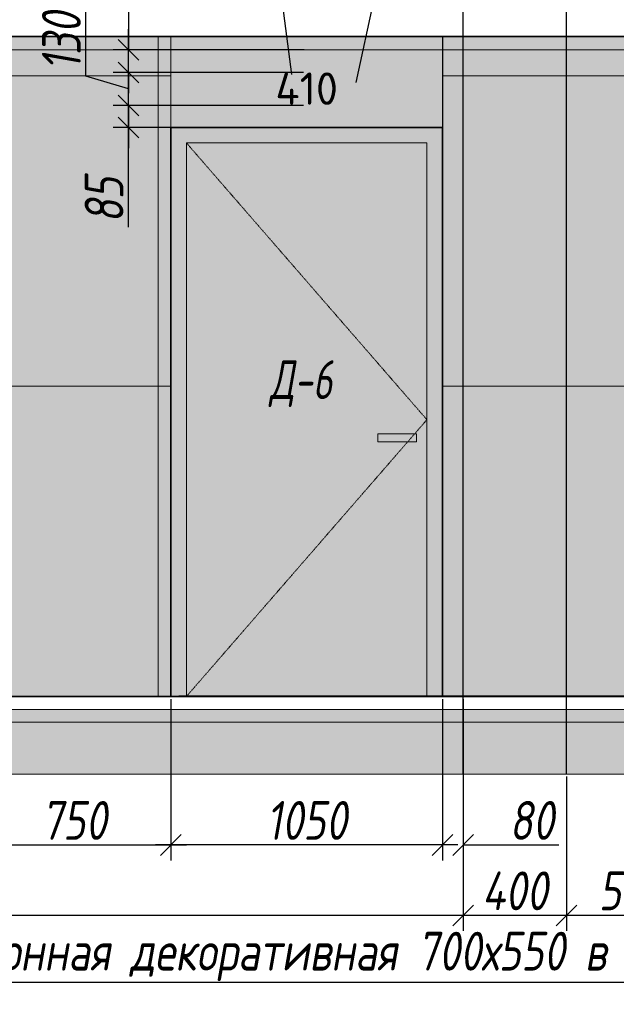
# Model space of a CAD drawing. Header units: millimetres. Extents: x -547442 to 178656, y -69521 to 11064.
# Tile 14 of 256: x -432131 to -429823, y -20142 to -16336. Entities that reach past the tile are written whole.
import ezdxf
from ezdxf import colors
from ezdxf.entities.mleader import LeaderData, LeaderLine
from ezdxf.math import Vec2, Vec3

# ---------------------------------------------------------------- set-up
doc = ezdxf.new("R2010")
doc.units = ezdxf.units.MM
doc.linetypes.add('( Hidden )', pattern=[0.375, 0.25, -0.125])
doc.linetypes.add('DASHDOT', pattern=[25.4, 12.7, -6.35, 0, -6.35])
doc.layers.get('Defpoints').update_dxf_attribs({"color": 31})
for name, color, linetype, lineweight in [('A-DETL-GENF', 7, 'Continuous', 5), ('dim_razv', 93, 'DASHDOT', 9), ('meb', 26, 'Continuous', 15), ('Двери', 7, 'Continuous', 5), ('Отделка стен', 253, 'Continuous', 0)]:
    doc.layers.add(name, color=color, linetype=linetype, lineweight=lineweight)
doc.layers.add('A-GLAS', color=7, linetype='Continuous')
doc.styles.add('fl_iso paper', font='isocpeur.ttf', dxfattribs={"width": 0.8, "oblique": 10})
doc.styles.add('GODT type AU', font='isocpeur.ttf')
doc.styles.add('In tre', font='isocpeur.ttf', dxfattribs={"width": 0.8, "oblique": 10})
doc.dimstyles.new('In tre 1_50', dxfattribs={"dimtxt": 150, "dimasz": 80, "dimexe": 60, "dimexo": 10, "dimgap": 20, "dimtad": 1, "dimdec": 0, "dimrnd": 5, "dimzin": 0, "dimdsep": 46, "dimtxsty": 'fl_iso paper', "dimblk": 'OBLIQUE', "dimcen": 0, "dimdle": 60, "dimadec": 0, "dimazin": 0, "dimtfac": 1, "dimtdec": 0, "dimtofl": 0, "dimtmove": 1, "dimatfit": 1, "dimfxl": 40, "dimtolj": 1, "dimtzin": 0, "dimarcsym": 1})

# ---------------------------------------------------------------- blocks, each defined once
blk = doc.blocks.new('*U12437')
at = {"layer": 'A-DETL-GENF'}
h = blk.add_hatch(dxfattribs=at)
h.set_pattern_fill('ANSI35', color=256, scale=10, style=0)
h.set_pattern_definition([(45, (57070.45, 5e-10), (-44.90128, 44.90128), []), (45, (57115.35, 5e-10), (-44.90128, 44.90128), [79.375, -15.875, 0, -15.875])])
h.paths.add_polyline_path([(0, -100), (57490.9, -100), (57490.9, -50), (0, -50)])
h = blk.add_hatch(dxfattribs=at)
h.set_pattern_fill('ANSI35', color=256, scale=20, style=0)
h.set_pattern_definition([(45, (57070.45, 5e-10), (-89.80256, 89.80256), []), (45, (57160.25, 5e-10), (-89.80256, 89.80256), [158.75, -31.75, 0, -31.75])])
h.paths.add_polyline_path([(0, -300), (57490.9, -300), (57490.9, -100), (0, -100)])
at = {"lineweight": 13}
blk.add_lwpolyline([(0, -50), (57490.9, -50), (57490.9, 0), (0, 0)], close=True, dxfattribs=at)
at = {"lineweight": 30}
blk.add_lwpolyline([(0, 0), (57490.9, 0)], dxfattribs=at)
at = {"layer": 'A-DETL-GENF'}
for points in [[(0, -100), (57490.9, -100), (57490.9, -50), (0, -50)], [(0, -300), (57490.9, -300), (57490.9, -100), (0, -100)]]:
    blk.add_lwpolyline(points, close=True, dxfattribs=at)
blk = doc.blocks.new('*U12436')
at = {"layer": 'dim_razv', "true_color": 0xffffff, "transparency": 33554559}
h = blk.add_hatch(color=7, dxfattribs=at)
h.dxf.hatch_style = 1
h.paths.add_polyline_path([(0, 0), (56650, 0), (56650, 50), (0, 50)])
at = {"lineweight": 20, "transparency": 33554559}
blk.add_lwpolyline([(0, 0), (56650, 0), (56650, 50), (0, 50)], close=True, dxfattribs=at)
blk = doc.blocks.new('_Oblique')
at = {"color": 0, "linetype": 'ByBlock', "lineweight": -2}
blk.add_line((-0.5, -0.5), (0.5, 0.5), dxfattribs=at)
blk = doc.blocks.new('*D12061')
at = {"layer": 'Defpoints', "color": 0, "linetype": 'ByBlock', "transparency": 16777216}
for p in [(-431545.6, -18952.2), (-430495.6, -18952.2), (-431545.6, -19526.5)]:
    blk.add_point(p, dxfattribs=at)
at = {"layer": 'dim_razv', "color": 0, "linetype": 'ByBlock', "lineweight": -2, "transparency": 16777216}
for p, q in [((-431545.6, -18962.2), (-431545.6, -19586.5)), ((-430495.6, -18962.2), (-430495.6, -19586.5)), ((-430435.6, -19526.5), (-431605.6, -19526.5))]:
    blk.add_line(p, q, dxfattribs=at)
at = {"layer": 'dim_razv', "color": 0, "linetype": 'ByBlock', "lineweight": -2, "transparency": 16777216, "xscale": 80, "yscale": 80, "zscale": 80, "rotation": 180}
blk.add_blockref('_Oblique', (-431545.6, -19526.5), dxfattribs=at)
at = {"layer": 'dim_razv', "color": 0, "linetype": 'ByBlock', "lineweight": -2, "transparency": 16777216, "xscale": 80, "yscale": 80, "zscale": 80}
blk.add_blockref('_Oblique', (-430495.6, -19526.5), dxfattribs=at)
at = {"layer": 'dim_razv', "color": 0, "linetype": 'ByBlock', "transparency": 16777216, "insert": (-431020.6, -19431.5), "char_height": 150, "attachment_point": 5, "style": 'fl_iso paper'}
blk.add_mtext('\\A1;1050', dxfattribs=at)
blk = doc.blocks.new('*D12058')
at = {"layer": 'Defpoints', "color": 0, "linetype": 'ByBlock', "transparency": 16777216}
for p in [(-431709.2, -16667.3), (-431022.5, -16667.3), (-431022.5, -16752.2)]:
    blk.add_point(p, dxfattribs=at)
at = {"layer": 'dim_razv', "color": 0, "linetype": 'ByBlock', "lineweight": -2, "transparency": 16777216}
for p, q in [((-431709.2, -16667.3), (-431709.2, -16587.3)), ((-431032.5, -16667.3), (-431769.2, -16667.3)), ((-431709.2, -16752.2), (-431709.2, -16667.3)), ((-431032.5, -16752.2), (-431769.2, -16752.2)), ((-431709.2, -16752.2), (-431709.2, -16832.2)), ((-431709.2, -17137.7), (-431709.2, -16752.2))]:
    blk.add_line(p, q, dxfattribs=at)
at = {"layer": 'dim_razv', "color": 0, "linetype": 'ByBlock', "lineweight": -2, "transparency": 16777216, "xscale": 80, "yscale": 80, "zscale": 80}
for p, rotation in [((-431709.2, -16667.3), 270), ((-431709.2, -16752.2), 90)]:
    blk.add_blockref('_Oblique', p, dxfattribs=dict(at, rotation=rotation))
at = {"layer": 'dim_razv', "color": 0, "linetype": 'ByBlock', "transparency": 16777216, "insert": (-431804.2, -17032.5), "char_height": 150, "attachment_point": 5, "rotation": 90, "style": 'fl_iso paper'}
blk.add_mtext('\\A1;85', dxfattribs=at)
blk = doc.blocks.new('*D12059')
at = {"layer": 'Defpoints', "color": 0, "linetype": 'ByBlock', "transparency": 16777216}
for p in [(-431709.2, -16539.6), (-431022.5, -16539.6), (-431022.5, -16667.3)]:
    blk.add_point(p, dxfattribs=at)
at = {"layer": 'dim_razv', "color": 0, "linetype": 'ByBlock', "lineweight": -2, "transparency": 16777216}
for p, q in [((-431874.2, -16553.9), (-431874.2, -16283.5)), ((-431709.2, -16539.6), (-431709.2, -16459.6)), ((-431709.2, -16603.4), (-431874.2, -16553.9)), ((-431032.5, -16539.6), (-431769.2, -16539.6)), ((-431709.2, -16667.3), (-431709.2, -16539.6)), ((-431032.5, -16667.3), (-431769.2, -16667.3)), ((-431709.2, -16667.3), (-431709.2, -16747.3))]:
    blk.add_line(p, q, dxfattribs=at)
at = {"layer": 'dim_razv', "color": 0, "linetype": 'ByBlock', "lineweight": -2, "transparency": 16777216, "xscale": 80, "yscale": 80, "zscale": 80}
for p, rotation in [((-431709.2, -16539.6), 270), ((-431709.2, -16667.3), 90)]:
    blk.add_blockref('_Oblique', p, dxfattribs=dict(at, rotation=rotation))
at = {"layer": 'dim_razv', "color": 0, "linetype": 'ByBlock', "transparency": 16777216, "insert": (-431969.2, -16418.7), "char_height": 150, "attachment_point": 5, "rotation": 90, "style": 'fl_iso paper'}
blk.add_mtext('\\A1;130', dxfattribs=at)
blk = doc.blocks.new('*D12060')
at = {"layer": 'Defpoints', "color": 0, "linetype": 'ByBlock', "transparency": 16777216}
for p in [(-431709.2, -16452.2), (-431020.6, -16452.2), (-431022.5, -16539.6)]:
    blk.add_point(p, dxfattribs=at)
at = {"layer": 'dim_razv', "color": 0, "linetype": 'ByBlock', "lineweight": -2, "transparency": 16777216}
for p, q in [((-431709.2, -16040.4), (-431709.2, -16452.2)), ((-431709.2, -16452.2), (-431709.2, -16372.2)), ((-431030.6, -16452.2), (-431769.2, -16452.2)), ((-431709.2, -16539.6), (-431709.2, -16452.2)), ((-431032.5, -16539.6), (-431769.2, -16539.6)), ((-431709.2, -16539.6), (-431709.2, -16619.6))]:
    blk.add_line(p, q, dxfattribs=at)
at = {"layer": 'dim_razv', "color": 0, "linetype": 'ByBlock', "lineweight": -2, "transparency": 16777216, "xscale": 80, "yscale": 80, "zscale": 80}
for p, rotation in [((-431709.2, -16452.2), 270), ((-431709.2, -16539.6), 90)]:
    blk.add_blockref('_Oblique', p, dxfattribs=dict(at, rotation=rotation))
at = {"layer": 'dim_razv', "color": 0, "linetype": 'ByBlock', "transparency": 16777216, "insert": (-431804.2, -16145.6), "char_height": 150, "attachment_point": 5, "rotation": 90, "style": 'fl_iso paper'}
blk.add_mtext('\\A1;85', dxfattribs=at)
blk = doc.blocks.new('*D12164')
at = {"layer": 'Defpoints', "color": 0, "linetype": 'ByBlock', "transparency": 16777216}
for p in [(-430015.6, -19252.2), (-429515.6, -19252.2), (-430015.6, -19798.8)]:
    blk.add_point(p, dxfattribs=at)
at = {"layer": 'dim_razv', "color": 0, "linetype": 'ByBlock', "lineweight": -2, "transparency": 16777216}
for p, q in [((-430015.6, -19262.2), (-430015.6, -19858.8)), ((-429515.6, -19262.2), (-429515.6, -19858.8)), ((-429455.6, -19798.8), (-430075.6, -19798.8))]:
    blk.add_line(p, q, dxfattribs=at)
at = {"layer": 'dim_razv', "color": 0, "linetype": 'ByBlock', "lineweight": -2, "transparency": 16777216, "xscale": 80, "yscale": 80, "zscale": 80, "rotation": 180}
blk.add_blockref('_Oblique', (-430015.6, -19798.8), dxfattribs=at)
at = {"layer": 'dim_razv', "color": 0, "linetype": 'ByBlock', "lineweight": -2, "transparency": 16777216, "xscale": 80, "yscale": 80, "zscale": 80}
blk.add_blockref('_Oblique', (-429515.6, -19798.8), dxfattribs=at)
at = {"layer": 'dim_razv', "color": 0, "linetype": 'ByBlock', "transparency": 16777216, "insert": (-429765.6, -19703.8), "char_height": 150, "attachment_point": 5, "style": 'fl_iso paper'}
blk.add_mtext('\\A1;500', dxfattribs=at)
blk = doc.blocks.new('*D12165')
at = {"layer": 'Defpoints', "color": 0, "linetype": 'ByBlock', "transparency": 16777216}
for p in [(-430415.6, -19252.2), (-430015.6, -19252.2), (-430415.6, -19798.8)]:
    blk.add_point(p, dxfattribs=at)
at = {"layer": 'dim_razv', "color": 0, "linetype": 'ByBlock', "lineweight": -2, "transparency": 16777216}
for p, q in [((-430415.6, -19262.2), (-430415.6, -19858.8)), ((-430015.6, -19262.2), (-430015.6, -19858.8)), ((-429955.6, -19798.8), (-430475.6, -19798.8))]:
    blk.add_line(p, q, dxfattribs=at)
at = {"layer": 'dim_razv', "color": 0, "linetype": 'ByBlock', "lineweight": -2, "transparency": 16777216, "xscale": 80, "yscale": 80, "zscale": 80, "rotation": 180}
blk.add_blockref('_Oblique', (-430415.6, -19798.8), dxfattribs=at)
at = {"layer": 'dim_razv', "color": 0, "linetype": 'ByBlock', "lineweight": -2, "transparency": 16777216, "xscale": 80, "yscale": 80, "zscale": 80}
blk.add_blockref('_Oblique', (-430015.6, -19798.8), dxfattribs=at)
at = {"layer": 'dim_razv', "color": 0, "linetype": 'ByBlock', "transparency": 16777216, "insert": (-430215.6, -19703.8), "char_height": 150, "attachment_point": 5, "style": 'fl_iso paper'}
blk.add_mtext('\\A1;400', dxfattribs=at)
blk = doc.blocks.new('*D12166')
at = {"layer": 'Defpoints', "color": 0, "linetype": 'ByBlock', "transparency": 16777216}
for p in [(-445865.6, -19252.2), (-430415.6, -19252.2), (-445865.6, -19798.8)]:
    blk.add_point(p, dxfattribs=at)
at = {"layer": 'dim_razv', "color": 0, "linetype": 'ByBlock', "lineweight": -2, "transparency": 16777216}
for p, q in [((-445865.6, -19262.2), (-445865.6, -19858.8)), ((-430415.6, -19262.2), (-430415.6, -19858.8)), ((-430355.6, -19798.8), (-445925.6, -19798.8))]:
    blk.add_line(p, q, dxfattribs=at)
at = {"layer": 'dim_razv', "color": 0, "linetype": 'ByBlock', "lineweight": -2, "transparency": 16777216, "xscale": 80, "yscale": 80, "zscale": 80, "rotation": 180}
blk.add_blockref('_Oblique', (-445865.6, -19798.8), dxfattribs=at)
at = {"layer": 'dim_razv', "color": 0, "linetype": 'ByBlock', "lineweight": -2, "transparency": 16777216, "xscale": 80, "yscale": 80, "zscale": 80}
blk.add_blockref('_Oblique', (-430415.6, -19798.8), dxfattribs=at)
at = {"layer": 'dim_razv', "color": 0, "linetype": 'ByBlock', "transparency": 16777216, "insert": (-438140.6, -19703.8), "char_height": 150, "attachment_point": 5, "style": 'fl_iso paper'}
blk.add_mtext('\\A1;15450', dxfattribs=at)
blk = doc.blocks.new('*D12185')
at = {"layer": 'Defpoints', "color": 0, "linetype": 'ByBlock', "transparency": 16777216}
for p in [(-432295.6, -18952.2), (-431545.6, -18952.2), (-431545.6, -19526.5)]:
    blk.add_point(p, dxfattribs=at)
at = {"layer": 'dim_razv', "color": 0, "linetype": 'ByBlock', "lineweight": -2, "transparency": 16777216}
for p, q in [((-432295.6, -18962.2), (-432295.6, -19586.5)), ((-431545.6, -18962.2), (-431545.6, -19586.5)), ((-432355.6, -19526.5), (-431485.6, -19526.5))]:
    blk.add_line(p, q, dxfattribs=at)
at = {"layer": 'dim_razv', "color": 0, "linetype": 'ByBlock', "lineweight": -2, "transparency": 16777216, "xscale": 80, "yscale": 80, "zscale": 80, "rotation": 180}
blk.add_blockref('_Oblique', (-432295.6, -19526.5), dxfattribs=at)
at = {"layer": 'dim_razv', "color": 0, "linetype": 'ByBlock', "lineweight": -2, "transparency": 16777216, "xscale": 80, "yscale": 80, "zscale": 80}
blk.add_blockref('_Oblique', (-431545.6, -19526.5), dxfattribs=at)
at = {"layer": 'dim_razv', "color": 0, "linetype": 'ByBlock', "transparency": 16777216, "insert": (-431920.6, -19431.5), "char_height": 150, "attachment_point": 5, "style": 'fl_iso paper'}
blk.add_mtext('\\A1;750', dxfattribs=at)
blk = doc.blocks.new('*D12186')
at = {"layer": 'Defpoints', "color": 0, "linetype": 'ByBlock', "transparency": 16777216}
for p in [(-430495.6, -18952.2), (-430415.6, -18952.2), (-430415.6, -19526.5)]:
    blk.add_point(p, dxfattribs=at)
at = {"layer": 'dim_razv', "color": 0, "linetype": 'ByBlock', "lineweight": -2, "transparency": 16777216}
for p, q in [((-430495.6, -18962.2), (-430495.6, -19586.5)), ((-430415.6, -18962.2), (-430415.6, -19586.5)), ((-430495.6, -19526.5), (-430575.6, -19526.5)), ((-430415.6, -19526.5), (-430045.2, -19526.5))]:
    blk.add_line(p, q, dxfattribs=at)
at = {"layer": 'dim_razv', "color": 0, "linetype": 'ByBlock', "lineweight": -2, "transparency": 16777216, "xscale": 80, "yscale": 80, "zscale": 80}
blk.add_blockref('_Oblique', (-430495.6, -19526.5), dxfattribs=at)
at = {"layer": 'dim_razv', "color": 0, "linetype": 'ByBlock', "lineweight": -2, "transparency": 16777216, "xscale": 80, "yscale": 80, "zscale": 80, "rotation": 180}
blk.add_blockref('_Oblique', (-430415.6, -19526.5), dxfattribs=at)
at = {"layer": 'dim_razv', "color": 0, "linetype": 'ByBlock', "transparency": 16777216, "insert": (-430150.4, -19431.5), "char_height": 150, "attachment_point": 5, "style": 'fl_iso paper'}
blk.add_mtext('\\A1;80', dxfattribs=at)

msp = doc.modelspace()

# ---------------------------------------------------------------- hatches: boundary and pattern name
at = {"layer": 'A-GLAS'}
h = msp.add_hatch(dxfattribs=at)
h.set_pattern_fill('AR-SAND', color=40, scale=3, angle=315)
h.paths.add_polyline_path([(-454175.6, -16452.2), (-397525.6, -16452.2), (-397525.6, -16402.2), (-454175.6, -16402.2)])
at = {"layer": 'dim_razv', "true_color": 0xeceae4, "transparency": 33554687}
h = msp.add_hatch(dxfattribs=at)
h.set_pattern_fill('AR-SAND', color=254, scale=3, angle=315)
h.set_pattern_definition([(352.5, (120932.77, 10341.21), (100.426047, 107.214405), [0, -115.824, 0, -129.54, 0, -123.825]), (322.5, (120932.77, 10341.21), (247.419855, 56.70328), [0, -62.484, 0, -104.394, 0, -40.005]), (282.5, (120866.5, 10407.49), (168.099694, -167.489948), [0, -38.1, 0, -137.16, 0, -179.07]), (272.5, (120866.5, 10407.49), (209.265234, -114.68433), [0, -19.05, 0, -89.916, 0, -102.87])])
h.paths.add_polyline_path([(-454175.6, -18952.2), (-397525.6, -18946.5), (-397525.6, -16396.5), (-454175.6, -16402.2)])
h.paths.add_polyline_path([(-451545.6, -16752.2), (-452045.6, -16752.2), (-452045.6, -18802.2), (-451545.6, -18802.2)], flags=16)
h.paths.add_polyline_path([(-450845.6, -16752.2), (-451445.6, -16752.2), (-451445.6, -18802.2), (-450845.6, -18802.2)], flags=16)
h.paths.add_polyline_path([(-448145.6, -16752.2), (-450145.6, -16752.2), (-450145.6, -18802.2), (-448145.6, -18802.2)], flags=16)
h.paths.add_polyline_path([(-447375.6, -18952.2), (-445865.6, -18952.2), (-445865.6, -16752.2), (-447375.6, -16752.2)], flags=17)
h.paths.add_polyline_path([(-443025.6, -18952.2), (-443025.6, -16772.2), (-441065.6, -16772.2), (-441065.6, -18952.2)], flags=17)
h.paths.add_polyline_path([(-445295.7, -16452.2), (-443595.7, -16452.2), (-443595.7, -18952.2), (-445295.7, -18952.2)], flags=16)
h.paths.add_polyline_path([(-439045.6, -16752.2), (-440645.6, -16752.2), (-440645.6, -18802.2), (-439045.6, -18802.2)], flags=16)
h.paths.add_polyline_path([(-438445.6, -16752.2), (-438845.6, -16752.2), (-438845.6, -18802.2), (-438445.6, -18802.2)], flags=16)
h.paths.add_polyline_path([(-436995.6, -16752.2), (-437945.6, -16752.2), (-437945.6, -18802.2), (-436995.6, -18802.2)], flags=16)
h.paths.add_polyline_path([(-434995.6, -16752.2), (-435395.6, -16752.2), (-435395.6, -18802.2), (-434995.6, -18802.2)], flags=16)
h.paths.add_polyline_path([(-432295.6, -16752.2), (-433745.6, -16752.2), (-433745.6, -18952.2), (-432295.6, -18952.2)], flags=16)
h.paths.add_polyline_path([(-419460.6, -17548.5), (-418710.6, -17548.5), (-418710.6, -18898.5), (-419460.6, -18898.5)], flags=16)
h.paths.add_polyline_path([(-412115.6, -17548.5), (-411365.6, -17548.5), (-411365.6, -18898.5), (-412115.6, -18898.5)], flags=16)
h.paths.add_polyline_path([(-413665.6, -18702.2), (-413665.6, -18602.2), (-413565.6, -18602.2), (-413565.6, -18702.2)], flags=16)
edge = h.paths.add_edge_path(flags=0)
edge.add_arc((-413615.6, -18652.2), 28.4, 0, 360)
edge = h.paths.add_edge_path(flags=0)
edge.add_arc((-413629.2, -18652.2), 3.95, 0, 360)
edge = h.paths.add_edge_path(flags=0)
edge.add_arc((-413602.1, -18652.2), 3.95, 0, 360)
at = {"layer": 'dim_razv', "true_color": 0xcccccc}
h = msp.add_hatch(dxfattribs=at)
h.set_pattern_fill('AR-SAND', color=254, scale=3, angle=315)
h.set_pattern_definition([(352.5, (-552172.71, -30090.89), (100.42605, 107.2144), [0, -115.824, 0, -129.54, 0, -123.825]), (322.5, (-552172.71, -30090.89), (247.41986, 56.70328), [0, -62.484, 0, -104.394, 0, -40.005]), (282.5, (-552238.99, -30024.61), (168.0997, -167.48995), [0, -38.1, 0, -137.16, 0, -179.07]), (272.5, (-552238.99, -30024.61), (209.26523, -114.68433), [0, -19.05, 0, -89.916, 0, -102.87])])
h.paths.add_polyline_path([(-430745.6, -17937.2), (-430595.6, -17937.2), (-430595.6, -17967.2), (-430745.6, -17967.2)])
at = {"layer": 'meb', "lineweight": 9, "true_color": 0x000000, "transparency": 33554687}
h = msp.add_hatch(dxfattribs=at)
h.set_pattern_fill('WOOD6', color=18, scale=500, angle=70, pattern_type=2)
h.set_pattern_definition([(65.6014, (-585073.754, -13781.51), (171.008879, 469.846507), [32.596, -6486.6055]), (74.3987, (-585036.166, -13795.19), (1582.275289, 5809.165425), [32.596, -6486.6065]), (66.9874, (-585248.03, -13734.042), (171.0084906, 469.846981), [47.5655, -9465.5815]), (73.0127, (-585276.22, -13723.782), (2608.34782, 8628.2388574), [47.5655, -9465.5825]), (65.4262, (-585128.65, -13793.455), (2692.964117, 5936.9969055), [62.6995, -12477.2345]), (74.5739, (-585001.791, -13839.628), (1582.2764426, 5809.1649888), [62.6995, -12477.2365]), (68.1525, (-585216.003, -13777.624), (171.0092826, 469.8465317), [77.5405, -15430.521]), (71.8476, (-585328.761, -13736.581), (4660.4585783, 14266.3986336), [77.5405, -15430.522]), (63.4182, (-585176.49, -13778.704), (2008.926161, 4057.6106541), [65.4315, -13020.817]), (74.5739, (-584950.108, -13858.44), (1582.2764426, 5809.1649888), [62.6995, -12477.2365]), (71.8476, (-585368.698, -13722.045), (4660.4585783, 14266.3986336), [77.5405, -15430.522]), (70, (-585063.4, -14155.1), (-469.8463, 171.01), [70, -430]), (70, (-585115.1, -14136.27), (-469.8463, 171.01), [70, -430]), (70, (-585232.54, -14093.5), (-469.8463, 171.01), [70, -430]), (69.209, (-585306.3095, -14066.669), (12954.03862925, 34127.60422081), [72.507, -72434.4025]), (69.5225, (-585343.74, -14053.0455), (171.01042241, 469.84603378), [100.0035, -59902.08]), (82.609, (-585384.655, -14038.1536), (4409.75308902, 34044.93653618), [48.674, -38890.441]), (61.4686, (-585368.799, -14043.925), (1666.9538994, 3117.900554), [50.5595, -10061.3315]), (70.4775, (-585407.952, -14029.674), (19880.30710864, 56082.73736222), [100.0035, -59902.08]), (70.7899, (-585445.3836, -14016.05), (11839.88184324, 34001.03541368), [72.507, -36430.962]), (70.7899, (-585485.3205, -14001.514), (11839.88184324, 34001.03541368), [72.507, -36430.962]), (76.0724, (-585208.601, -14027.739), (3378.7563056, 13668.722228), [118.163, -23514.439]), (63.9277, (-585091.14, -14070.492), (4188.85944166, 8585.06869065), [118.163, -23514.4345]), (76.0724, (-585280.572, -13998.884), (3378.7563056, 13668.722228), [118.163, -23514.439]), (63.9277, (-585421.526, -13947.591), (4188.85944166, 8585.06869065), [118.163, -23514.4345]), (85.9453, (-585129.35, -13992.734), (43.186263, 1580.547963), [36.4005, -3603.6525]), (80.954, (-585164.389, -14030.529), (385.2068691, 2520.240605), [78.9385, -15708.7115]), (59.0461, (-585126.801, -14044.21), (6795.4575344, 11360.9666392), [78.9385, -15708.706]), (80.954, (-585308.755, -13959.361), (385.2068691, 2520.240605), [78.9385, -15708.7115]), (59.0461, (-585374.533, -13935.42), (6795.4575344, 11360.9666392), [78.9385, -15708.706]), (74.7636, (-585254.308, -14021.745), (1411.268487, 5339.318), [120.416, -5900.381]), (63.9277, (-585039.457, -14089.303), (4188.85944166, 8585.06869065), [118.163, -23514.4345]), (63.9277, (-585461.463, -13933.055), (4188.85944166, 8585.06869065), [118.163, -23514.4345]), (46.8016, (-585357.45, -13946.96), (1794.733447, 2007.214747), [38.079, -3769.802]), (63.9911, (-585378.394, -13989.884), (2179.9383233, 4527.455938), [47.7625, -9504.722]), (73.3664, (-585188.045, -14109.714), (2266.322845, 7688.5481597), [82.6425, -8432.05]), (66.6337, (-585159.578, -14120.075), (171.00869, 469.8466143), [82.6425, -8432.049]), (71.5911, (-585273.263, -14078.697), (5515.5177835, 16615.6266733), [60.023, -17946.92]), (70, (-585180.16, -13913.05), (-469.8463, 171.01), [62.5, -437.5]), (70, (-585039.2, -13964.35), (-469.8463, 171.01), [62.5, -437.5]), (51.5652, (-585096.85, -13874.2), (171.00867, 469.84671), [31.623, -1549.5145]), (63.2903, (-585116.083, -13912.428), (2008.926495, 4057.6104033), [42.793, -8515.826]), (76.3401, (-585126.776, -13956.425), (898.24016, 3929.77849), [45.277, -4482.415]), (80.6196, (-585082.34, -13922.05), (385.2061187, 2520.240567), [40.697, -8098.712]), (92.6198, (-585075.706, -13881.897), (-212.463999, 3801.952825), [32.5, -6467.497]), (70, (-585152, -13952.57), (-469.8463, 171.01), [95, -405]), (70, (-585086.2, -13976.5), (-469.8463, 171.01), [95, -405]), (73.3664, (-585296.343, -13881.405), (2266.322845, 7688.5481597), [85.147, -8429.5455]), (66.6337, (-585333.93, -13867.724), (171.00869, 469.8466143), [85.147, -8429.545]), (70, (-584987.5, -13983.16), (-469.8463, 171.01), [62.5, -437.5]), (51.5652, (-585129.35, -13992.73), (171.00867, 469.84671), [55.34, -1525.7975]), (65.2365, (-585094.95, -13949.386), (171.009178, 469.846743), [30.104, -5990.692]), (77.4314, (-585344.65, -13999.505), (1625.459454, 7389.714305), [57.987, -11539.4265]), (88.4349, (-585332.03, -13942.91), (-127.82536, 1110.70212), [23.717, -1557.4215]), (63.66, (-585158.784, -13854.32), (171.008346, 469.847107), [67.9155, -4459.7755]), (76.3401, (-585017.83, -13905.62), (898.24016, 3929.77849), [67.9155, -4459.7765]), (71.273, (-585252.131, -13884.194), (7054.6075495, 20844.2438088), [112.528, -22393.0265]), (68.7271, (-585369.6, -13841.444), (171.0088508, 469.8466633), [112.528, -22393.0255]), (61.0275, (-585119.486, -13863.302), (3162.809465, 5765.986942), [48.0885, -9569.6]), (70, (-585222.66, -13905.56), (-469.8463, 171.01), [135, -365]), (76.3401, (-584966.147, -13924.434), (898.24016, 3929.77849), [67.9155, -4459.7765]), (68.7271, (-585409.537, -13826.908), (171.0088508, 469.8466633), [112.528, -22393.0255]), (60.5378, (-585096.19, -13821.23), (171.009083, 469.84671), [45.6205, -2995.7595]), (70, (-585271.97, -13799.8), (-469.8463, 171.01), [70, -430]), (70, (-585300.16, -13789.56), (-469.8463, 171.01), [70, -430]), (79.211, (-585053.708, -13887.243), (556.2152697, 2990.0877084), [93.7085, -18647.955]), (76.4916, (-585327.826, -13587.9294), (14455.54399161, 60185.545455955), [57.862, -83980.958]), (76.4916, (-585287.889, -13602.4652), (14455.54399161, 60185.545455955), [57.862, -83980.958]), (80.0418, (-585250.9912, -13639.8485), (8425.60322164, 48013.86418706), [81.2445, -57297.7555]), (62.093, (-585229.434, -13690.262), (6838.6377563, 12941.5171704), [121.152, -18051.623]), (63.5515, (-585161.0727, -13648.6322), (13892.44688303, 27933.073674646), [57.866, -89005.62]), (67.1373, (-585131.18, -13683.456), (171.0122466, 469.845349), [50.0625, -9962.4325]), (71.7899, (-585086.545, -13699.702), (4831.4685046, 14736.2447852), [80.039, -15927.7715]), (70, (-585030.6, -13677.5), (-469.8463, 171.01), [40, -460]), (70, (-585002.4, -13687.77), (-469.8463, 171.01), [40, -460]), (68.2101, (-584973.782, -13740.744), (171.0098556, 469.8463527), [80.039, -15927.7715]), (68.2101, (-584922.099, -13759.556), (171.0098556, 469.8463527), [80.039, -15927.7715]), (66.4238, (-585102.575, -13736.435), (171.009185, 469.8468474), [40.078, -7975.5305]), (73.5763, (-584985.113, -13779.187), (2095.3090965, 7218.702968), [40.078, -7975.5315]), (66.4238, (-585187.147, -13705.653), (171.009185, 469.8468474), [40.078, -7975.5305]), (73.5763, (-585304.608, -13662.904), (2095.3090965, 7218.702968), [40.078, -7975.5315]), (66.4238, (-585060.29, -13751.826), (171.009185, 469.8468474), [40.078, -7975.5305]), (73.5763, (-585027.4, -13763.796), (2095.3090965, 7218.702968), [40.078, -7975.5315]), (66.4238, (-585147.21, -13720.19), (171.009185, 469.8468474), [40.078, -7975.5305]), (73.5763, (-584933.43, -13797.998), (2095.3090965, 7218.702968), [40.078, -7975.5315]), (73.5763, (-585344.545, -13648.368), (2095.3090965, 7218.702968), [40.078, -7975.5315]), (73.5763, (-585262.323, -13678.29), (2095.3090965, 7218.702968), [40.078, -7975.5315]), (63.66, (-585171.12, -13668.92), (171.008346, 469.847107), [22.6385, -4505.0525]), (76.3401, (-585293.28, -13624.46), (898.24016, 3929.77849), [22.6385, -4505.0535]), (76.3401, (-585333.217, -13609.92), (898.24016, 3929.77849), [22.6385, -4505.0535]), (70.2731, (-585044.26, -13715.1), (-469.8466, 171.0099), [40.0005, -460.005]), (70, (-585016.07, -13725.35), (-469.8463, 171.01), [40, -460]), (51.5652, (-585212.53, -13592.66), (171.00867, 469.84671), [23.717, -1557.4205]), (92.6198, (-585212.53, -13592.657), (-212.463999, 3801.952825), [24.375, -6475.622]), (71.5911, (-585111.73, -13637.327), (5515.5177835, 16615.6266733), [30.012, -17976.931])])
h.paths.add_polyline_path([(-430495.6, -16752.2), (-431545.6, -16752.2), (-431545.6, -16402.2), (-430495.6, -16402.2)])
h.paths.add_polyline_path([(-431545.6, -16752.2), (-430495.6, -16752.2), (-430495.6, -18952.2), (-431545.6, -18952.2)])

# ---------------------------------------------------------------- linework, layer by layer
at = {"lineweight": 30}
for points in [[(-430415.6, -19252.2), (-430415.6, -15278.7)], [(-430015.6, -19252.2), (-430015.6, -15278.7)]]:
    msp.add_lwpolyline(points, dxfattribs=at)
for points in [[(-454175.6, -18952.2), (-397525.6, -18946.5), (-397525.6, -16396.5), (-454175.6, -16402.2)], [(-430495.6, -18952.2), (-426825.6, -18952.2), (-426825.6, -16402.2), (-430495.6, -16402.2)]]:
    msp.add_lwpolyline(points, close=True)
at = {"lineweight": 13}
for points in [[(-430495.6, -16752.2), (-431545.6, -16752.2), (-431545.6, -16402.2), (-430495.6, -16402.2)], [(-431485.6, -16812.2), (-430555.6, -16812.2), (-430555.6, -18952.2), (-431485.6, -18952.2)], [(-430745.6, -17937.2), (-430595.6, -17937.2), (-430595.6, -17967.2), (-430745.6, -17967.2)]]:
    msp.add_lwpolyline(points, close=True, dxfattribs=at)
at = {"lineweight": 35}
msp.add_lwpolyline([(-431545.6, -16752.2), (-430495.6, -16752.2), (-430495.6, -18952.2), (-431545.6, -18952.2)], close=True, dxfattribs=at)
at = {"linetype": '( Hidden )', "lineweight": 13, "ltscale": 10}
msp.add_lwpolyline([(-431485.6, -16812.2), (-430555.6, -17882.2), (-431485.6, -18952.2)], dxfattribs=at)
at = {"layer": 'Отделка стен', "transparency": 33554687}
for points in [[(-432195.6, -16402.2), (-432195.6, -16552.2), (-431595.6, -16552.2), (-431595.6, -16402.2)], [(-430495.6, -16402.2), (-430495.6, -16552.2), (-430015.6, -16552.2), (-430015.6, -16402.2)], [(-430015.6, -16402.2), (-430015.6, -16552.2), (-429515.6, -16552.2), (-429515.6, -16402.2)], [(-432195.6, -16552.2), (-432195.6, -17752.2), (-431595.6, -17752.2), (-431595.6, -16552.2)], [(-430495.6, -16552.2), (-430495.6, -17752.2), (-430015.6, -17752.2), (-430015.6, -16552.2)], [(-430015.6, -16552.2), (-430015.6, -17752.2), (-429515.6, -17752.2), (-429515.6, -16552.2)], [(-432195.6, -17752.2), (-432195.6, -18952.2), (-431595.6, -18952.2), (-431595.6, -17752.2)], [(-430495.6, -17752.2), (-430495.6, -18952.2), (-430015.6, -18952.2), (-430015.6, -17752.2)], [(-430015.6, -17752.2), (-430015.6, -18952.2), (-429515.6, -18952.2), (-429515.6, -17752.2)]]:
    msp.add_lwpolyline(points, close=True, dxfattribs=at)
for points in [[(-431595.6, -16552.2), (-431545.6, -16552.2)], [(-431595.6, -17752.2), (-431545.6, -17752.2)]]:
    msp.add_lwpolyline(points, dxfattribs=at)

# ---------------------------------------------------------------- block references
for name, p in [('*U12436', (-454175.6, -16452.2)), ('*U12437', (-454596.1, -18952.2))]:
    msp.add_blockref(name, p)

# ---------------------------------------------------------------- texts
at = {"layer": 'dim_razv', "color": 254, "true_color": 0xcccccc, "insert": (-431020.6, -16602.2), "char_height": 125, "attachment_point": 5, "style": 'GODT type AU'}
msp.add_mtext_dynamic_manual_height_columns('410', width=166.384, gutter_width=12.5, heights=[0], dxfattribs=at)
at = {"layer": 'Двери', "lineweight": 0, "insert": (-431042.5, -17742.9), "char_height": 150, "attachment_point": 5, "style": 'fl_iso paper'}
msp.add_mtext_dynamic_manual_height_columns('{\\W0.7;Д-6}', width=190.261, gutter_width=1350, heights=[0], dxfattribs=at)

# ---------------------------------------------------------------- dimensions: what is measured, and where the dimension line sits
at = {"layer": 'dim_razv', "color": 18, "linetype": 'ByBlock', "true_color": 0x000000}
for base, p1, p2, picture, middle in [((-431709.2, -16452.2), (-431022.5, -16539.6), (-431020.6, -16452.2), '*D12060', (-431696.4, -16145.6)), ((-431709.2, -16667.3), (-431022.5, -16752.2), (-431022.5, -16667.3), '*D12058', (-431735.3, -17032.5))]:
    dim = msp.add_linear_dim(base=base, p1=p1, p2=p2, angle=90, dimstyle='In tre 1_50', dxfattribs=at)
    dim.commit()
    dim.dimension.update_dxf_attribs({"geometry": picture, "text_midpoint": middle, "dimtype": 160})
dim = msp.add_linear_dim(base=(-431709.2, -16539.6), p1=(-431022.5, -16667.3), p2=(-431022.5, -16539.6), angle=90, dimstyle='In tre 1_50', dxfattribs=at)
dim.commit()
dim.dimension.update_dxf_attribs({"geometry": '*D12059', "text_midpoint": (-431969.2, -16533.9)})
for base, p1, p2, picture, middle in [((-431545.6, -19526.5), (-432295.6, -18952.2), (-431545.6, -18952.2), '*D12185', (-431920.6, -19431.5)), ((-431545.6, -19526.5), (-430495.6, -18952.2), (-431545.6, -18952.2), '*D12061', (-431020.6, -19431.5)), ((-445865.6, -19798.8), (-430415.6, -19252.2), (-445865.6, -19252.2), '*D12166', (-438140.6, -19703.8)), ((-430415.6, -19798.8), (-430015.6, -19252.2), (-430415.6, -19252.2), '*D12165', (-430215.6, -19703.8)), ((-430015.6, -19798.8), (-429515.6, -19252.2), (-430015.6, -19252.2), '*D12164', (-429765.6, -19703.8))]:
    dim = msp.add_linear_dim(base=base, p1=p1, p2=p2, dimstyle='In tre 1_50', dxfattribs=at)
    dim.commit()
    dim.dimension.update_dxf_attribs({"geometry": picture, "text_midpoint": middle})
dim = msp.add_linear_dim(base=(-430415.6, -19526.5), p1=(-430495.6, -18952.2), p2=(-430415.6, -18952.2), dimstyle='In tre 1_50', override={"dimtmove": 0}, dxfattribs=at)
dim.commit()
dim.dimension.update_dxf_attribs({"geometry": '*D12186', "text_midpoint": (-430150.4, -19526.5), "dimtype": 160})

# ---------------------------------------------------------------- leaders
at = {"layer": 'dim_razv', "color": 0, "linetype": 'ByBlock'}
ml = msp.add_multileader_mtext('Standard', dxfattribs=at)
ml.set_content('Цифры номера квартиры (аппартаментов), цвет металлический светлый, \\Pвысота номера - 130*мм', style='In tre')
ml.set_leader_properties()
ml.build(insert=Vec2(0, 0))
ml.multileader.update_dxf_attribs({"text_left_attachment_type": 6, "text_right_attachment_type": 6, "dogleg_length": 1, "arrow_head_size": 0, "scale": 50})
ctx = ml.context
ctx.base_point, ctx.scale, ctx.char_height, ctx.arrow_head_size, ctx.landing_gap_size, ctx.plane_origin = Vec3(-434794.4, -14271.6), 50, 150, 0, 4.5, Vec3(-424994.4, -16378.6)
ctx.left_attachment, ctx.right_attachment = 6, 6
notes = []
notes.append((ctx, [(0, (1, 1, 0), (-431373, -14271.6), (-1, 0), 50, [(1, [(-431077.7, -16547)], 0, [])])]))
ctx.mtext.insert, ctx.mtext.width, ctx.mtext.defined_height, ctx.mtext.flow_direction = Vec3(-434789.9, -14076.6), 3469.079, 696.6, 5
ml = msp.add_multileader_mtext('Standard', dxfattribs=at)
ml.set_content('Отделка дверного полотна и стены над дверным проемом в один цвет,\\Pотделка над дверью - дверным добором', style='In tre')
ml.set_leader_properties()
ml.build(insert=Vec2(0, 0))
ml.multileader.update_dxf_attribs({"text_left_attachment_type": 6, "text_right_attachment_type": 6, "dogleg_length": 1, "arrow_head_size": 0, "scale": 50})
ctx = ml.context
ctx.base_point, ctx.scale, ctx.char_height, ctx.arrow_head_size, ctx.landing_gap_size, ctx.plane_origin = Vec3(-430283.9, -14271.6), 50, 150, 0, 4.5, Vec3(-424717, -16612.7)
ctx.left_attachment, ctx.right_attachment = 6, 6
notes.append((ctx, [(1, (1, 1, 0), (-430333.9, -14271.6), (1, 0), 50, [(1, [(-430829.4, -16578.5)], 0, [])])]))
ctx.mtext.insert, ctx.mtext.width, ctx.mtext.defined_height, ctx.mtext.flow_direction = Vec3(-430279.4, -14076.6), 3361.191, 696.6, 5
ml = msp.add_multileader_mtext('Standard', dxfattribs=at)
ml.set_content('Потолок подвесной, реечный\\Pрейка 50х50 белого цвета, шаг рейки 120-125мм', style='In tre')
ml.set_leader_properties()
ml.build(insert=Vec2(0, 0))
ml.multileader.update_dxf_attribs({"text_left_attachment_type": 6, "text_right_attachment_type": 6, "dogleg_length": 1, "arrow_head_size": 0, "scale": 50})
ctx = ml.context
ctx.base_point, ctx.scale, ctx.char_height, ctx.arrow_head_size, ctx.landing_gap_size, ctx.plane_origin = Vec3(-453529.1, -14591), 50, 150, 0, 4.5, Vec3(-444982, -16385.5)
ctx.left_attachment, ctx.right_attachment = 6, 6
notes.append((ctx, [(0, (1, 1, 0), (-451277.2, -14591), (-1, 0), 50, [(1, [(-451094.4, -16409.1)], 0, [])])]))
ctx.mtext.insert, ctx.mtext.width, ctx.mtext.defined_height, ctx.mtext.flow_direction = Vec3(-453524.6, -14396), 2509.515, 696.6, 5
ml = msp.add_multileader_mtext('Standard', dxfattribs=at)
ml.set_content('Плитка керамогранитная, настенная, размер плитки 600х1200мм, расположить вертикально', style='In tre')
ml.set_leader_properties()
ml.build(insert=Vec2(0, 0))
ml.multileader.update_dxf_attribs({"text_left_attachment_type": 6, "text_right_attachment_type": 6, "dogleg_length": 1, "arrow_head_size": 0, "scale": 50})
ctx = ml.context
ctx.base_point, ctx.scale, ctx.char_height, ctx.arrow_head_size, ctx.landing_gap_size, ctx.plane_origin = Vec3(-440583.1, -14997.8), 50, 150, 0, 4.5, Vec3(-438669, -15118.2)
ctx.left_attachment, ctx.right_attachment = 6, 6
notes.append((ctx, [(1, (1, 1, 0), (-440633.1, -14997.8), (1, 0), 50, [(1, [(-441200.3, -16691.6)], 0, [])])]))
ctx.mtext.insert, ctx.mtext.width, ctx.mtext.defined_height, ctx.mtext.flow_direction = Vec3(-440578.6, -14802.8), 3060.297, 696.6, 5
ml = msp.add_multileader_mtext('Standard', dxfattribs=at)
ml.set_content('Решетка вентиляционная декоративная 700х550 в цвет стен', style='In tre')
ml.set_leader_properties()
ml.build(insert=Vec2(0, 0))
ml.multileader.update_dxf_attribs({"text_left_attachment_type": 6, "text_right_attachment_type": 6, "dogleg_length": 1, "arrow_head_size": 0, "scale": 50})
ctx = ml.context
ctx.base_point, ctx.scale, ctx.char_height, ctx.arrow_head_size, ctx.landing_gap_size, ctx.plane_origin = Vec3(-433717.2, -20057), 50, 150, 0, 4.5, Vec3(-428976.6, -21851.6)
ctx.left_attachment, ctx.right_attachment = 6, 6
notes.append((ctx, [(1, (1, 1, 0), (-433767.2, -20057), (1, 0), 50, [(1, [(-434438.3, -18774.7)], 0, [])])]))
ctx.mtext.insert, ctx.mtext.width, ctx.mtext.defined_height, ctx.mtext.flow_direction = Vec3(-433712.7, -19862), 2996.732, 696.6, 5
ml = msp.add_multileader_mtext('Standard', dxfattribs=at)
ml.set_content('Зеркало на стене, выполнить в один уровень с отделкой стен', style='In tre')
ml.set_leader_properties()
ml.build(insert=Vec2(0, 0))
ml.multileader.update_dxf_attribs({"text_left_attachment_type": 6, "text_right_attachment_type": 6, "dogleg_length": 1, "arrow_head_size": 0, "scale": 50})
ctx = ml.context
ctx.base_point, ctx.scale, ctx.char_height, ctx.arrow_head_size, ctx.landing_gap_size, ctx.plane_origin = Vec3(-448638.5, -20139.6), 50, 150, 0, 4.5, Vec3(-439596.2, -21934.1)
ctx.left_attachment, ctx.right_attachment = 6, 6
notes.append((ctx, [(0, (1, 1, 0), (-445715.9, -20139.6), (-1, 0), 50, [(1, [(-445057.9, -18857.2)], 0, [])])]))
ctx.mtext.insert, ctx.mtext.width, ctx.mtext.defined_height, ctx.mtext.flow_direction = Vec3(-448634, -19944.6), 3043.138, 696.6, 5
for ctx, leaders in notes:
    for number, flags, end, landing, length, lines in leaders:
        leader = LeaderData()
        leader.index, (leader.has_last_leader_line, leader.has_dogleg_vector, leader.attachment_direction) = number, flags
        leader.last_leader_point, leader.dogleg_vector, leader.dogleg_length = Vec3(end), Vec3(landing), length
        for number, points, colour, breaks in lines:
            line = LeaderLine()
            line.index, line.vertices, line.color, line.breaks = number, Vec3.list(points), colors.encode_raw_color(colour), breaks
            leader.lines.append(line)
        ctx.leaders.append(leader)

doc.saveas('drawing.dxf')
